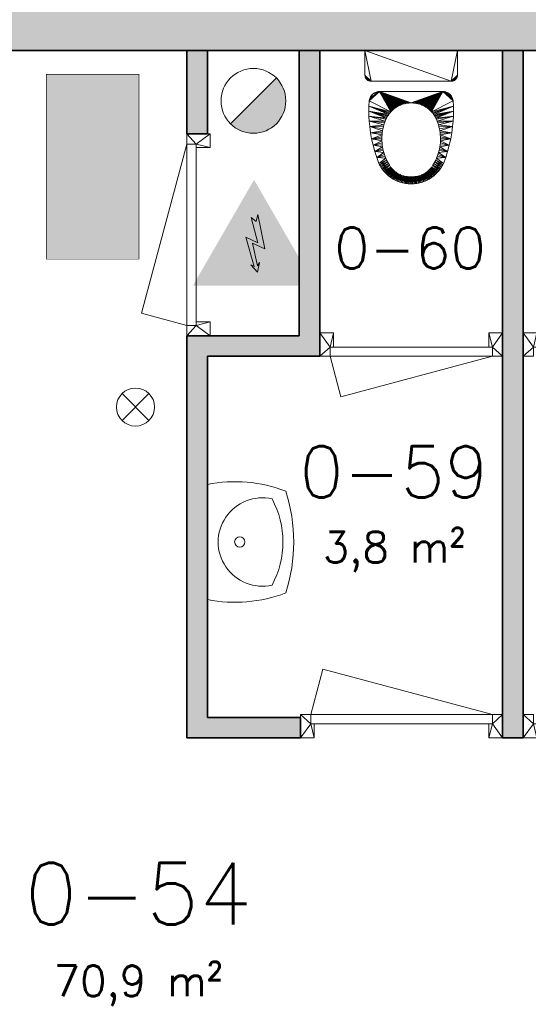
# Model space of a CAD drawing. Header units: millimetres. Extents: x -13022 to 1371524, y -38729 to 632593.
# Tile 253 of 256: x 543066 to 545541, y 584510 to 589308. Entities that reach past the tile are written whole.
import ezdxf

# ---------------------------------------------------------------- set-up
doc = ezdxf.new("R2010")
doc.units = ezdxf.units.MM
doc.header["$LTSCALE"] = 35
for name, color, linetype, lineweight in [('A LIJN 1', 1, 'Continuous', 20), ('A LIJN 2', 2, 'Continuous', 35), ('A LIJN 5', 5, 'Continuous', 13), ('A LIJN 9', 252, 'Continuous', 18), ('A OPMER', 10, 'Continuous', 50), ('Al65----_beveiliging-inst', 92, 'Continuous', 9), ('B95 tekst', 7, 'Continuous', 25), ('brandveiligheid voorzieningen', 10, 'Continuous', 9)]:
    doc.layers.add(name, color=color, linetype=linetype, lineweight=lineweight)
doc.layers.add('Al$8a---_hulplijnen', color=6, linetype='Continuous', plot=False)
doc.styles.add('Algemeen', font='simplex.shx', dxfattribs={"height": 2.5})

# ---------------------------------------------------------------- blocks, each defined once
blk = doc.blocks.new('sink4')
at = {"layer": 'A LIJN 1', "linetype": 'Continuous'}
blk.add_line((0.2800000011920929, 0), (-0.2800000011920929, 0), dxfattribs=at)
for centre, radius, start, end in [((0.3853744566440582, -0.1364820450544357), 0.6792279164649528, 168.4082261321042, 201.1055233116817), ((-0.380484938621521, -0.1364830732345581), 0.67443897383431, 338.7374405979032, 11.67530728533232), ((0, -0.1574999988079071), 0.0250000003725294, 180.0000098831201, 179.9994188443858), ((-0.0001229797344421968, 0.3903213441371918), 0.8103213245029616, 252.1661429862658, 287.833838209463)]:
    blk.add_arc(centre, radius, start, end, dxfattribs=at)
at = {"layer": 'A LIJN 1', "linetype": 'Continuous', "extrusion": (0, 0, -1)}
for centre, radius, start, end in [((-1.044377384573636e-08, -0.2677500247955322), 0.2152500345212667, 347.3196219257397, 192.6803652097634), ((7.200775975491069e-09, 0.07875002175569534), 0.4462500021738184, 241.927507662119, 298.0724822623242)]:
    blk.add_arc(centre, radius, start, end, dxfattribs=at)
blk = doc.blocks.new('wc1')
at = {"layer": 'A LIJN 1', "linetype": 'Continuous'}
mesh = blk.add_polyface(dxfattribs=at)
corners = [(-0.01401017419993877, 0.6495051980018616), (-0.007010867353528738, 0.6499302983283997), (-0.009234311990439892, 0.615458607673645), (-0.07010667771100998, 0.5962308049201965), (-0.0930158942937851, 0.6230137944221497), (-0.08702303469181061, 0.6266548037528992), (-0.04537882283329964, 0.6085883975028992), (-0.06172994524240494, 0.6387125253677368), (-0.05512797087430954, 0.6410757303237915), (-0.06619889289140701, 0.5986909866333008), (-0.08088786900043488, 0.6300504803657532), (-0.09885665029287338, 0.6191335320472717), (-0.07761675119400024, 0.5908586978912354), (-0.08120739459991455, 0.587955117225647), (-0.06219729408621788, 0.6009954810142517), (-0.01384625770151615, 0.6152276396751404), (-0.02098657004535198, 0.6487974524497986), (-0.07462043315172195, 0.6331953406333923), (-0.01844553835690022, 0.614815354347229), (-0.0846809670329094, 0.5849124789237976), (-0.0880320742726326, 0.5817354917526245), (-0.1100439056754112, 0.6106807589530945), (-0.02792864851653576, 0.6478081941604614), (-0.02302502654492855, 0.6142223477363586), (-0.04100377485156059, 0.6100656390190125), (-0.004616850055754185, 0.6155077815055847), (-0.03482505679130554, 0.6465391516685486), (-0.03209627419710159, 0.6124981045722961), (-0.04166451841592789, 0.6449922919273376), (7.75029391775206e-08, 0.6500720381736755), (-1.029152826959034e-06, 0.6153752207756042), (-0.07391460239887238, 0.5936186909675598), (-0.04843584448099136, 0.643170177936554), (-0.06823097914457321, 0.636084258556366), (-0.05393761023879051, 0.6051231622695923), (-0.05810808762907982, 0.603140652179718), (-0.02757762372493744, 0.6134495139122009), (-0.1045357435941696, 0.6150202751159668), (-0.1153721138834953, 0.6061221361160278), (-0.04969232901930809, 0.6069400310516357), (-0.03657396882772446, 0.6113695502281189), (-0.1205116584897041, 0.601351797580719), (-0.0912555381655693, 0.5784290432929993)]
mesh.append_faces([[corners[k] for k in face] for face in [(9, 10, 14), (0, 15, 16), (6, 8, 24), (26, 27, 28), (25, 29, 30), (32, 24, 8), (22, 36, 26), (34, 7, 39), (33, 35, 17), (11, 13, 37), (37, 19, 21)]], dxfattribs={"vtx0": -1, "vtx1": -1})
mesh.append_faces([[corners[k] for k in face] for face in [(3, 4, 5), (6, 7, 8), (9, 5, 10), (11, 12, 13), (22, 18, 23), (11, 31, 12), (33, 34, 35), (26, 36, 27), (25, 1, 29), (37, 13, 19), (22, 23, 36), (0, 2, 15), (32, 40, 24)]], dxfattribs={"vtx0": -1, "vtx2": -1})
mesh.append_faces([[corners[k] for k in face] for face in [(0, 1, 2), (9, 3, 5), (10, 17, 14), (15, 18, 16), (19, 20, 21), (25, 2, 1), (3, 31, 4), (22, 16, 18), (38, 21, 20), (27, 40, 28), (33, 7, 34), (6, 39, 7), (41, 38, 42), (32, 28, 40), (11, 4, 31), (35, 14, 17)]], dxfattribs={"vtx1": -1, "vtx2": -1})
mesh = blk.add_polyface(dxfattribs=at)
corners = [(0.01384626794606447, 0.6152276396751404), (0.02098655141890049, 0.6487974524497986), (0.01844554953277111, 0.614815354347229), (0.03209628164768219, 0.6124981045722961), (0.03482503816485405, 0.6465391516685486), (0.0416644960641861, 0.6449922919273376), (0.07391460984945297, 0.5936186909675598), (0.07010669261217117, 0.5962308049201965), (0.0930158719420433, 0.6230137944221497), (0.04100378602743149, 0.6100656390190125), (0.05512794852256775, 0.6410757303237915), (0.04537883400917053, 0.6085883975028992), (0.1045357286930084, 0.6150202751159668), (0.08468097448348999, 0.5849124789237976), (0.08120740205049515, 0.587955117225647), (0.02792862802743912, 0.6478081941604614), (0.02757763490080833, 0.6134495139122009), (0.08088785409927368, 0.6300504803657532), (0.08702301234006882, 0.6266548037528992), (0.06619890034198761, 0.5986909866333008), (0.009234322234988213, 0.615458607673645), (0.01401015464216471, 0.6495051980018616), (0.02302503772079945, 0.6142223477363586), (0.04969234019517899, 0.6069400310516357), (0.06172992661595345, 0.6387125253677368), (0.004616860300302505, 0.6155077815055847), (7.75029391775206e-08, 0.6500720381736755), (0.007010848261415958, 0.6499302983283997), (0.05393762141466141, 0.6051231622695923), (0.06823095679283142, 0.636084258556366), (0.0880320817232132, 0.5817354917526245), (0.1100438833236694, 0.6106808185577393), (0.03657398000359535, 0.6113695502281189), (0.04843582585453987, 0.6431701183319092), (0.05810809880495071, 0.603140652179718), (-1.029152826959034e-06, 0.6153752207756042), (0.07462041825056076, 0.6331953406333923), (0.1153720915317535, 0.6061221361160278), (0.06219730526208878, 0.6009954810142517), (0.09885662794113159, 0.6191335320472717), (0.1205116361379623, 0.601351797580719), (0.0912555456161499, 0.5784290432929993), (0.07761675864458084, 0.5908586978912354)]
mesh.append_faces([[corners[k] for k in face] for face in [(0, 1, 2), (9, 10, 11), (15, 2, 1), (4, 16, 15), (19, 18, 7), (28, 29, 34), (36, 34, 29), (37, 30, 31), (17, 38, 36), (39, 6, 8), (12, 14, 39), (25, 27, 20)]], dxfattribs={"vtx0": -1, "vtx1": -1})
mesh.append_faces([[corners[k] for k in face] for face in [(3, 4, 5), (12, 13, 14), (15, 16, 22), (25, 26, 27), (28, 24, 29), (7, 18, 8), (15, 22, 2), (32, 5, 33), (39, 42, 6), (20, 27, 21), (39, 14, 42), (36, 38, 34), (9, 33, 10), (0, 21, 1), (17, 19, 38)]], dxfattribs={"vtx0": -1, "vtx2": -1})
mesh.append_faces([[corners[k] for k in face] for face in [(6, 7, 8), (3, 16, 4), (17, 18, 19), (0, 20, 21), (23, 11, 24), (30, 13, 31), (28, 23, 24), (9, 32, 33), (25, 35, 26), (32, 3, 5), (37, 40, 41), (10, 24, 11), (12, 31, 13)]], dxfattribs={"vtx1": -1, "vtx2": -1})
mesh = blk.add_polyface(dxfattribs=at)
corners = [(-0.1305006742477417, 0.5067863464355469), (-0.1333841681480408, 0.4974537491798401), (-0.1678780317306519, 0.5211800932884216), (-0.09434635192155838, 0.5749982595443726), (-0.1254541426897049, 0.5963776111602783), (-0.1205116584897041, 0.601351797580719), (-0.0912555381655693, 0.5784290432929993), (-0.1420059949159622, 0.4494631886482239), (-0.1425512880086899, 0.4397105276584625), (-0.1855933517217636, 0.4616378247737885), (-0.1272404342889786, 0.515994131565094), (-0.1390200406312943, 0.5803145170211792), (-0.1347158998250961, 0.5858502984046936), (-0.1054976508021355, 0.5596367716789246), (-0.1978111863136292, 0.4007294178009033), (-0.1393330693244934, 0.391057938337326), (-0.2018249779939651, 0.3699208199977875), (-0.1236088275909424, 0.525061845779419), (-0.1570032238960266, 0.5502834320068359), (-0.1196118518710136, 0.5339745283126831), (-0.1426999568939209, 0.4299437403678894), (-0.1424517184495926, 0.420179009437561), (-0.1923968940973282, 0.4313229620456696), (-0.097299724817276, 0.5714484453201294), (-0.1153721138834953, 0.6061221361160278), (-0.0880320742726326, 0.5817354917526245), (-0.1418070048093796, 0.4104323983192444), (-0.1397297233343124, 0.4688618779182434), (-0.1410649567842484, 0.4591856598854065), (-0.1538985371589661, 0.5565708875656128), (-0.1152561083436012, 0.542717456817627), (-0.1774147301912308, 0.49161097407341), (-0.1001110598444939, 0.5677852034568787), (-0.1375079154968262, 0.3814620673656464), (-0.1407668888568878, 0.4007200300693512), (-0.1505421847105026, 0.5627276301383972), (-0.1301914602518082, 0.5912076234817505), (-0.143096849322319, 0.5746091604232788), (-0.135886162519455, 0.4880117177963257), (-0.1469396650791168, 0.5687437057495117), (-0.1105487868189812, 0.5512762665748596), (-0.1380024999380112, 0.4784758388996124)]
mesh.append_faces([[corners[k] for k in face] for face in [(3, 5, 6), (0, 2, 10), (14, 15, 16), (17, 18, 19), (2, 1, 31), (29, 19, 18), (34, 14, 26), (35, 30, 29), (7, 9, 28), (11, 13, 37), (38, 31, 1), (20, 22, 8), (39, 30, 35), (27, 31, 41), (36, 32, 12)]], dxfattribs={"vtx0": -1, "vtx1": -1})
mesh.append_faces([[corners[k] for k in face] for face in [(3, 4, 5), (17, 2, 18), (24, 25, 6), (26, 14, 22), (29, 30, 19), (12, 32, 13), (27, 9, 31), (4, 23, 32), (39, 40, 30), (37, 13, 40)]], dxfattribs={"vtx0": -1, "vtx2": -1})
mesh.append_faces([[corners[k] for k in face] for face in [(0, 1, 2), (7, 8, 9), (11, 12, 13), (20, 21, 22), (3, 23, 4), (21, 26, 22), (27, 28, 9), (15, 33, 16), (36, 4, 32), (34, 15, 14), (17, 10, 2), (22, 9, 8), (38, 41, 31), (39, 37, 40)]], dxfattribs={"vtx1": -1, "vtx2": -1})
mesh = blk.add_polyface(dxfattribs=at)
corners = [(0.1774147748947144, 0.4916110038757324), (0.1855933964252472, 0.4616378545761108), (0.1397297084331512, 0.468861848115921), (0.1538985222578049, 0.5565708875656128), (0.1152561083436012, 0.542717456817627), (0.1505421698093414, 0.562727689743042), (0.1196118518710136, 0.5339745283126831), (0.1380024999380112, 0.4784758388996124), (0.1358861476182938, 0.4880117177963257), (0.1393330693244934, 0.391057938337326), (0.1407668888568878, 0.4007200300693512), (0.1978112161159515, 0.4007294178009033), (0.1390200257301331, 0.5803145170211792), (0.1430968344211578, 0.5746091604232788), (0.1054976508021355, 0.5596367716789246), (0.1333841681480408, 0.4974537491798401), (0.1305006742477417, 0.5067863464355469), (0.1678780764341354, 0.5211800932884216), (0.1001110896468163, 0.5677851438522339), (0.1347158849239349, 0.5858502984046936), (0.130191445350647, 0.5912076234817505), (0.1425512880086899, 0.4397104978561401), (0.1420059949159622, 0.4494631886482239), (0.1254541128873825, 0.5963776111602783), (0.0972997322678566, 0.5714484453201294), (0.2018250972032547, 0.3699203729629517), (0.1375079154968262, 0.3814620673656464), (0.1153720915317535, 0.6061221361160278), (0.0912555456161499, 0.5784290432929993), (0.0880320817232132, 0.5817354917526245), (0.1469396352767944, 0.5687437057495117), (0.1105487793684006, 0.5512762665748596), (0.1923969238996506, 0.4313229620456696), (0.1418070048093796, 0.4104323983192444), (0.1424517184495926, 0.420179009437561), (0.1426999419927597, 0.4299437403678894), (0.1272404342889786, 0.5159940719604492), (0.1236088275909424, 0.5250617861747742), (0.1410649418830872, 0.4591856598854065), (0.1570031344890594, 0.5502836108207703), (0.09434635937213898, 0.5749982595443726), (0.1205116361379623, 0.601351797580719)]
mesh.append_faces([[corners[k] for k in face] for face in [(3, 4, 5), (18, 19, 14), (25, 9, 11), (5, 4, 30), (31, 30, 4), (15, 0, 8), (36, 17, 16), (33, 11, 10), (12, 14, 19), (6, 39, 37), (23, 40, 41)]], dxfattribs={"vtx0": -1, "vtx1": -1})
mesh.append_faces([[corners[k] for k in face] for face in [(3, 6, 4), (0, 7, 8), (18, 20, 19), (1, 21, 22), (23, 18, 24), (25, 26, 9), (27, 28, 29), (15, 17, 0), (32, 33, 34), (32, 35, 21), (1, 22, 38), (0, 2, 7), (31, 13, 30), (23, 24, 40), (41, 40, 28), (1, 38, 2), (32, 34, 35)]], dxfattribs={"vtx0": -1, "vtx2": -1})
mesh.append_faces([[corners[k] for k in face] for face in [(0, 1, 2), (9, 10, 11), (12, 13, 14), (15, 16, 17), (32, 11, 33), (31, 14, 13), (36, 37, 17), (3, 39, 6), (39, 17, 37), (23, 20, 18), (1, 32, 21)]], dxfattribs={"vtx1": -1, "vtx2": -1})
mesh = blk.add_polyface(dxfattribs=at)
corners = [(-0.1539929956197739, 0.2000000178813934), (-0.02651894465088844, 0.2581171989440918), (-0.02126264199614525, 0.257208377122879), (-0.0881575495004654, 0.2881376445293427), (-0.08406037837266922, 0.2847218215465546), (-0.07547014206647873, 0.2783988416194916), (-0.07099100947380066, 0.275501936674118), (-0.052019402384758, 0.2657844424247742), (-0.04705122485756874, 0.2638423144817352), (-0.2054221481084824, 0.2706540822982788), (-0.109565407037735, 0.3118279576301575), (-0.1064050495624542, 0.3075306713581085), (-0.04200885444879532, 0.2621018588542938), (-0.03690047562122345, 0.2605659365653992), (-0.06639882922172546, 0.2727877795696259), (-0.09211381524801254, 0.2917157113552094), (-0.03173437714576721, 0.2592369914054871), (-0.1263638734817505, 0.3440555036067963), (-0.2042235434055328, 0.3451782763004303), (-0.1297178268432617, 0.3532295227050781), (-0.1030741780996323, 0.3033641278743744), (-0.09957818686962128, 0.2993351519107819), (-0.2038205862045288, 0.245847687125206), (-0.1226400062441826, 0.3350252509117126), (-0.2056237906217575, 0.3203597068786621), (-0.202458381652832, 0.2377058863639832), (-0.2033080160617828, 0.2417487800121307), (-0.01597400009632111, 0.2565120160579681), (-0.1204033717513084, 0.3301825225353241), (-0.2060235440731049, 0.2955048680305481), (-0.1125501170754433, 0.3162490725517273), (-0.1352944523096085, 0.3719482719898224), (-0.2018249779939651, 0.3699208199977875), (-0.1375079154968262, 0.3814620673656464), (-0.1153543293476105, 0.3207868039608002), (-0.07982895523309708, 0.2814737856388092), (-0.1326963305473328, 0.3625322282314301), (-0.1179734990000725, 0.3254337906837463), (-0.09592275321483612, 0.2954502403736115), (-0.06170106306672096, 0.2702608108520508), (-0.05690532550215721, 0.2679251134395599), (-0.2012778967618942, 0.2337469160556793)]
mesh.append_faces([[corners[k] for k in face] for face in [(22, 25, 26)]], dxfattribs={"vtx0": -1})
mesh.append_faces([[corners[k] for k in face] for face in [(17, 18, 19), (10, 29, 30), (31, 32, 33), (35, 0, 4), (37, 29, 28), (34, 29, 37), (9, 21, 22), (28, 24, 23), (19, 18, 36)]], dxfattribs={"vtx0": -1, "vtx1": -1})
mesh.append_faces([[corners[k] for k in face] for face in [(0, 22, 21)]], dxfattribs={"vtx0": -1, "vtx1": -1, "vtx2": -1})
mesh.append_faces([[corners[k] for k in face] for face in [(0, 1, 2), (0, 3, 4), (0, 5, 6), (0, 7, 8), (9, 10, 11), (0, 12, 13), (0, 6, 14), (0, 15, 3), (0, 13, 16), (9, 20, 21), (0, 2, 27), (17, 24, 18), (28, 29, 24), (0, 21, 38), (0, 16, 1), (0, 8, 12), (0, 14, 39), (0, 39, 40), (22, 41, 25), (9, 11, 20), (0, 40, 7), (0, 38, 15)]], dxfattribs={"vtx0": -1, "vtx2": -1})
mesh.append_faces([[corners[k] for k in face] for face in [(17, 23, 24), (34, 30, 29), (18, 32, 36), (9, 29, 10), (35, 5, 0), (31, 36, 32)]], dxfattribs={"vtx1": -1, "vtx2": -1})
mesh = blk.add_polyface(dxfattribs=at)
corners = [(0.1539930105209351, 0.2000000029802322), (0.03690046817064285, 0.2605659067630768), (0.04200884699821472, 0.2621018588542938), (0.0212626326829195, 0.257208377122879), (0.0265189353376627, 0.2581171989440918), (0.109565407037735, 0.3118279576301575), (0.1125501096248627, 0.3162490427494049), (0.2060235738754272, 0.2955048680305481), (0.2054221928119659, 0.2706541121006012), (0.1064050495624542, 0.3075306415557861), (0.09592275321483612, 0.2954502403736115), (0.09957817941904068, 0.2993351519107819), (0.1263638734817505, 0.3440554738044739), (0.2056238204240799, 0.3203597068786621), (0.122639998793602, 0.335025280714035), (0.04705121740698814, 0.2638423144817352), (0.0520193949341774, 0.2657844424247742), (0.03173436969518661, 0.2592369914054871), (0.1204033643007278, 0.3301825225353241), (0.1153543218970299, 0.3207868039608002), (0.1297178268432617, 0.3532295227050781), (0.1326963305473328, 0.3625322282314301), (0.2042235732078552, 0.3451783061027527), (0.09211381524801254, 0.2917157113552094), (0.0881575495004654, 0.2881376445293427), (0.07982894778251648, 0.2814737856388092), (0.08406037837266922, 0.2847218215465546), (0.1030741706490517, 0.3033641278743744), (0.01597399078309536, 0.2565120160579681), (0.06639882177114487, 0.2727877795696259), (0.07099100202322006, 0.275501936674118), (0.05690531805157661, 0.2679250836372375), (0.06170105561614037, 0.2702608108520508), (0.2038210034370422, 0.2458480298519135), (0.202458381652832, 0.2377058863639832), (0.2012778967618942, 0.2337469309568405), (0.07547013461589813, 0.2783988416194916), (0.2018250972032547, 0.3699203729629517), (0.1352944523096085, 0.3719482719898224), (0.1179734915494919, 0.3254337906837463), (0.1375079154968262, 0.3814620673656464), (0.01066159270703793, 0.2560292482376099), (0.2033080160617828, 0.2417487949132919)]
mesh.append_faces([[corners[k] for k in face] for face in [(5, 8, 9), (12, 13, 14), (23, 0, 24), (39, 7, 19), (9, 8, 27), (18, 7, 39), (25, 0, 36)]], dxfattribs={"vtx0": -1, "vtx1": -1})
mesh.append_faces([[corners[k] for k in face] for face in [(0, 11, 33)]], dxfattribs={"vtx0": -1, "vtx1": -1, "vtx2": -1})
mesh.append_faces([[corners[k] for k in face] for face in [(0, 1, 2), (0, 3, 4), (0, 10, 11), (0, 15, 16), (0, 4, 17), (18, 13, 7), (0, 2, 15), (0, 28, 3), (5, 7, 8), (0, 29, 30), (0, 16, 31), (0, 32, 29), (33, 34, 35), (0, 30, 36), (37, 21, 38), (37, 38, 40), (0, 41, 28), (12, 22, 13), (0, 17, 1), (11, 8, 33), (0, 31, 32)]], dxfattribs={"vtx0": -1, "vtx2": -1})
mesh.append_faces([[corners[k] for k in face] for face in [(42, 34, 33)]], dxfattribs={"vtx1": -1})
mesh.append_faces([[corners[k] for k in face] for face in [(5, 6, 7), (6, 19, 7), (20, 21, 22), (25, 26, 0), (11, 27, 8), (12, 20, 22), (23, 10, 0), (37, 22, 21), (26, 24, 0), (18, 14, 13)]], dxfattribs={"vtx1": -1, "vtx2": -1})
mesh = blk.add_polyface(dxfattribs=at)
corners = [(-0.2042704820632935, 0.1485316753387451), (-0.2106749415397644, 0.1455791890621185), (-0.208619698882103, 0.1467301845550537), (-0.2064804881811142, 0.1477163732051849), (-0.2205791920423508, 0.1356749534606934), (-0.2178121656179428, 0.1394834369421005), (-0.2162131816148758, 0.1412131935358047), (-0.1973537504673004, 0.1499074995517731), (-0.1949999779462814, 0.1499999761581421), (-0.2020033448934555, 0.1491710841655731), (-0.1996930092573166, 0.1496306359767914), (-0.2249075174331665, 0.12235376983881), (-0.2249999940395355, 0.119999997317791), (-0.2249999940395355, 0), (-0.2235316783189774, 0.1292705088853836), (-0.2126335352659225, 0.1442704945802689), (-0.2144834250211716, 0.1428121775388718), (-0.2246306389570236, 0.1246930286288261), (-0.2241710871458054, 0.1270033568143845), (-0.2227163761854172, 0.1314805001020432), (-0.2217301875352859, 0.1336197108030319), (0.2249999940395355, 0), (-0.2192704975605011, 0.1376335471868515), (-0.1539929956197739, 0.2000000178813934), (-0.01597400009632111, 0.2565120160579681), (-0.01066160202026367, 0.2560292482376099), (-0.1997746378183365, 0.2298989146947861), (-0.2012778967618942, 0.2337469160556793), (-0.2038205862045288, 0.245847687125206), (-0.1622201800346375, 0.2006817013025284), (-0.1662635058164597, 0.2015292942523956), (-0.1581206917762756, 0.2001707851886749), (-0.1878485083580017, 0.2132063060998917), (-0.1907704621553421, 0.2161267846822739), (-0.1702230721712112, 0.2027077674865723), (-0.1740718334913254, 0.2042090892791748), (-0.1846954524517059, 0.2105370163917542), (-0.1958429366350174, 0.2226399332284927), (-0.1934413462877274, 0.2192784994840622), (-0.1813328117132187, 0.2081371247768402), (-0.005334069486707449, 0.2557608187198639), (-0.1979588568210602, 0.2261881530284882), (-0.1777835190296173, 0.2060229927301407), (3.841635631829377e-08, 0.255707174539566)]
mesh.append_faces([[corners[k] for k in face] for face in [(0, 2, 3), (15, 6, 16)]], dxfattribs={"vtx0": -1})
mesh.append_faces([[corners[k] for k in face] for face in [(11, 8, 12), (14, 11, 18), (19, 4, 14), (37, 28, 38), (26, 28, 41)]], dxfattribs={"vtx0": -1, "vtx1": -1})
mesh.append_faces([[corners[k] for k in face] for face in [(0, 8, 11), (14, 0, 11), (15, 14, 4), (14, 1, 0), (15, 4, 6), (28, 31, 30), (28, 35, 39), (28, 30, 35)]], dxfattribs={"vtx0": -1, "vtx1": -1, "vtx2": -1})
mesh.append_faces([[corners[k] for k in face] for face in [(0, 1, 2), (4, 5, 6), (0, 7, 8), (8, 13, 12), (0, 10, 7), (8, 21, 13), (23, 24, 25), (28, 32, 33), (28, 36, 32), (28, 39, 36), (23, 25, 40), (23, 40, 43), (28, 33, 38)]], dxfattribs={"vtx0": -1, "vtx2": -1})
mesh.append_faces([[corners[k] for k in face] for face in [(29, 30, 31), (34, 35, 30), (42, 39, 35)]], dxfattribs={"vtx1": -1})
mesh.append_faces([[corners[k] for k in face] for face in [(15, 1, 14), (26, 27, 28), (23, 31, 28), (37, 41, 28)]], dxfattribs={"vtx1": -1, "vtx2": -1})
mesh.append_faces([[corners[k] for k in face] for face in [(0, 9, 10), (11, 17, 18), (19, 20, 4), (4, 22, 5)]], dxfattribs={"vtx2": -1})
mesh = blk.add_polyface(dxfattribs=at)
corners = [(0.2192705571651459, 0.1376335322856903), (0.2144834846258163, 0.1428121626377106), (0.2162132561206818, 0.1412131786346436), (0.2205792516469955, 0.1356749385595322), (0.2217302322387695, 0.1336196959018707), (0.1996930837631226, 0.1496306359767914), (0.1950000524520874, 0.1499999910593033), (0.1973538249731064, 0.1499075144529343), (0.2246306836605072, 0.1246930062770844), (0.2227164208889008, 0.131480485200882), (0.2241711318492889, 0.1270033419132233), (0.2042705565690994, 0.1485316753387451), (0.2250000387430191, 0.1199999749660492), (0.2249999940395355, 0), (-0.1949999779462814, 0.1499999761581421), (0.2106750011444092, 0.1455791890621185), (0.2126336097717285, 0.1442704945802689), (0.2235317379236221, 0.1292704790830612), (0.2249075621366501, 0.1223537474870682), (0.2020034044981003, 0.1491710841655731), (0.206480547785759, 0.1477163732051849), (0.2086197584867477, 0.1467301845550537), (0.2178122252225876, 0.1394834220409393), (0.1979588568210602, 0.2261881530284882), (0.2012778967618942, 0.2337469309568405), (0.1997746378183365, 0.2298989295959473), (0.1662635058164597, 0.2015292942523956), (0.1622201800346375, 0.2006817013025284), (0.1581206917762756, 0.2001707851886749), (0.1777835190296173, 0.2060230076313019), (0.1878485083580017, 0.2132063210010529), (0.1740718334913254, 0.2042090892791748), (0.1702230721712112, 0.2027077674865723), (0.1539930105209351, 0.2000000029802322), (0.2038210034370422, 0.2458480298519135), (0.1934413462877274, 0.2192784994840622), (-0.1539929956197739, 0.2000000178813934), (3.841635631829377e-08, 0.255707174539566), (0.005334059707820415, 0.2557608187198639), (0.01066159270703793, 0.2560292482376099), (0.1846954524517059, 0.2105370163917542), (0.1907704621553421, 0.2161267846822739), (0.1813328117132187, 0.2081371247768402), (0.1958429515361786, 0.2226399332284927)]
mesh.append_faces([[corners[k] for k in face] for face in [(5, 6, 7), (10, 9, 17), (15, 20, 21), (23, 24, 25), (26, 31, 32)]], dxfattribs={"vtx0": -1})
mesh.append_faces([[corners[k] for k in face] for face in [(8, 9, 10), (33, 34, 28), (36, 37, 33), (40, 29, 30)]], dxfattribs={"vtx0": -1, "vtx1": -1})
mesh.append_faces([[corners[k] for k in face] for face in [(8, 11, 4), (0, 4, 1), (8, 12, 6), (15, 1, 11), (8, 6, 11), (4, 11, 1), (5, 11, 6), (26, 28, 29), (28, 24, 30), (23, 35, 30), (28, 34, 24), (23, 30, 24), (28, 30, 29)]], dxfattribs={"vtx0": -1, "vtx1": -1, "vtx2": -1})
mesh.append_faces([[corners[k] for k in face] for face in [(0, 1, 2), (8, 4, 9), (6, 12, 13), (15, 11, 20), (33, 38, 39), (33, 37, 38), (26, 29, 31)]], dxfattribs={"vtx0": -1, "vtx2": -1})
mesh.append_faces([[corners[k] for k in face] for face in [(42, 29, 40)]], dxfattribs={"vtx1": -1})
mesh.append_faces([[corners[k] for k in face] for face in [(14, 6, 13)]], dxfattribs={"vtx1": -1, "vtx2": -1})
mesh.append_faces([[corners[k] for k in face] for face in [(0, 3, 4), (15, 16, 1), (8, 18, 12), (5, 19, 11), (2, 22, 0), (26, 27, 28), (35, 41, 30), (23, 43, 35)]], dxfattribs={"vtx2": -1})
blk = doc.blocks.new('Nevenindicator')
at = {"layer": 'Al65----_beveiliging-inst', "color": 92, "ltscale": 0.7}
for p, q in [((159.1855845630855, -81.93500571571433), (161.3709309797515, -79.74965929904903)), ((159.1855845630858, -79.7496592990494), (161.3709309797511, -81.93500571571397))]:
    blk.add_line(p, q, dxfattribs=at)
blk.add_circle((160.2782577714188, -80.84233250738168), 1.545273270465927, dxfattribs=at)
blk = doc.blocks.new('Elektrische spanning')
at = {"layer": 'Al65----_beveiliging-inst'}
blk.add_hatch(color=50, dxfattribs=at).paths.add_polyline_path([(-4.382760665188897, 1.050000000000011), (4.382760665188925, 1.050000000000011), (0, 8.641164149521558)])
at = {"layer": 'brandveiligheid voorzieningen'}
h = blk.add_hatch(color=256, dxfattribs=at)
h.paths.add_polyline_path([(5.684341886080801e-14, 10.74116414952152), (-6.201414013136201, -5.684341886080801e-14), (6.201414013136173, 5.684341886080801e-14)])
h.paths.add_polyline_path([(4.382760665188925, 1.050000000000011), (-4.382760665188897, 1.050000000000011), (0, 8.641164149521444)], flags=16)
blk.add_hatch(color=256, dxfattribs=at).paths.add_polyline_path([(0.3926938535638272, 7.20657756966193), (0.2219757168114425, 6.515021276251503), (-0.3057572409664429, 6.906136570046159), (0.3913168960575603, 4.340211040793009), (-0.8439414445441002, 4.903479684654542), (0.01703215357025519, 1.925389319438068), (-0.3118469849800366, 2.097854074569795), (0.3518377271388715, 1.351962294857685), (0.5482607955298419, 2.330864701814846), (0.3514101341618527, 2.015975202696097), (-0.1688421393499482, 4.296368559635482), (1.09901399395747, 3.718235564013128)])
blk.add_lwpolyline([(0.3926938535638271, 7.206577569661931), (0.2219757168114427, 6.515021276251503), (-0.3057572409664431, 6.906136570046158), (0.3913168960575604, 4.340211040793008), (-0.8439414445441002, 4.903479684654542), (0.01703215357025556, 1.925389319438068), (-0.3118469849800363, 2.097854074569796), (0.3518377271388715, 1.351962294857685), (0.548260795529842, 2.330864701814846), (0.3514101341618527, 2.015975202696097), (-0.1688421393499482, 4.296368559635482), (1.09901399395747, 3.718235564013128), (0.3926938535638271, 7.206577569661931)], close=True, dxfattribs=at)
blk = doc.blocks.new('Brandmelder')
at = {"layer": 'brandveiligheid voorzieningen'}
blk.add_hatch(color=256, dxfattribs=at).paths.add_polyline_path([(76.61761215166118, -89.8017357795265, 0.198912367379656), (75.84758572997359, -87.94272754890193), (72.12956926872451, -91.66074401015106, 0.6681786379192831)])
blk.add_line((72.12956926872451, -91.66074401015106), (75.84758572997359, -87.94272754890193), dxfattribs=at)
blk.add_circle((73.98857749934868, -89.8017357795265), 2.629034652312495, dxfattribs=at)
blk = doc.blocks.new('Vluchtrichting linksaf')
at = {"layer": 'Al65----_beveiliging-inst', "linetype": 'Continuous', "true_color": 0xffffff}
h = blk.add_hatch(color=7, dxfattribs=at)
edge = h.paths.add_edge_path()
edge.add_ellipse((1.884371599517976, 5.962014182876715), major_axis=(-0.5356392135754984, 0.5356392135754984), ratio=0.9999999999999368, start_angle=226.8145226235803, end_angle=312.87195816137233, ccw=False)
edge.add_ellipse((1.902308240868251, 5.987162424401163), major_axis=(0.5226881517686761, 0.5226881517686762), ratio=0.9999999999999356, start_angle=303.43741699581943, end_angle=314.9098989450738, ccw=False)
edge.add_line((2.626499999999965, 5.838999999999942), (4.391499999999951, 5.838999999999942))
edge.add_line((4.391499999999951, 5.838999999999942), (5.437499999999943, 4.787000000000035))
edge.add_line((5.4375, 4.787000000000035), (5.024499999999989, 4.371999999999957))
edge.add_line((5.024499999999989, 4.371999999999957), (4.149499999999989, 5.252999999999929))
edge.add_line((4.149499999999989, 5.252999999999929), (3.283500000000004, 5.252999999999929))
edge.add_line((3.283500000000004, 5.252999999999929), (5.266500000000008, 3.346000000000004))
edge.add_line((5.266499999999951, 3.346000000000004), (6.433499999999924, 3.346000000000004))
edge.add_line((6.433499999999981, 3.346000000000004), (6.433499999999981, 2.613000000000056))
edge.add_line((6.433499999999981, 2.613000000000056), (4.235500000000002, 2.613000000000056))
edge.add_line((4.235500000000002, 2.613000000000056), (3.875500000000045, 2.973999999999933))
edge.add_line((3.875499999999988, 2.973999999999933), (2.932499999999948, 2.025999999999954))
edge.add_line((2.932500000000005, 2.025999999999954), (2.932500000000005, 0.8519999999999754))
edge.add_line((2.932500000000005, 0.8519999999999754), (2.203499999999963, 0.8519999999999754))
edge.add_line((2.203499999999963, 0.8519999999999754), (2.203499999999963, 2.329999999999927))
edge.add_line((2.203499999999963, 2.329999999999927), (3.360500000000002, 3.492999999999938))
edge.add_line((3.360500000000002, 3.492999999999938), (2.931500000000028, 3.923000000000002))
edge.add_line((2.931500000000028, 3.923000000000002), (2.167500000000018, 3.153999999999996))
edge.add_line((2.167500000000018, 3.153999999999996), (1.77249999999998, 3.551999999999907))
edge.add_line((1.772499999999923, 3.551999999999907), (2.536499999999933, 4.320999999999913))
edge.add_line((2.536499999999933, 4.320999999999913), (2.056499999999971, 4.802999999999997))
edge.add_line((2.056500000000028, 4.802999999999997), (2.056500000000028, 5.267000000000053))
edge.add_line((2.056500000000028, 5.267000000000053), (1.912500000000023, 5.252999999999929))
edge.add_ellipse((1.940810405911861, 6.011200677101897), major_axis=(-0.536502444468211, 0.536502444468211), ratio=0.9999999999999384, start_angle=46.90339105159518, end_angle=132.861630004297, ccw=False)
edge.add_ellipse((1.943140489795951, 5.95847877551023), major_axis=(-0.5382059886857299, 0.5382059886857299), ratio=0.9999999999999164, start_angle=-42.69286938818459, end_angle=42.92784833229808, ccw=False)
for points in [[(-6.69399999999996, 1.10590000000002), (-4.06899999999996, 1.10590000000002), (-4.06899999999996, 6.343900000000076), (-6.69399999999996, 6.343900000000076)], [(-1.985000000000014, 3.44789999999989), (0.92999999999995, 3.44789999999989), (0.92999999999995, 4.050899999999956), (-1.985000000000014, 4.050899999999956), (-1.985000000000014, 5.199399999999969), (-3.452999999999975, 3.749399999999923), (-1.985000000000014, 2.294399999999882)]]:
    blk.add_hatch(color=7, dxfattribs=at).paths.add_polyline_path(points)
at = {"layer": 'Al65----_beveiliging-inst', "color": 7, "true_color": 0xffffff, "const_width": 0.05}
blk.add_lwpolyline([(-7.5, 0), (7.5, 0), (7.5, 7.5), (-7.5, 7.5)], close=True, dxfattribs=at)
at = {"layer": 'Al65----_beveiliging-inst', "color": 7, "true_color": 0xffffff}
blk.add_solid([(-7.5, 0), (7.5, 0), (-7.5, 7.5), (7.5, 7.5)], dxfattribs=at)
at = {"layer": 'Al65----_beveiliging-inst', "color": 92}
blk.add_solid([(-7.25, 0.25), (7.25, 0.25), (-7.25, 7.25), (7.25, 7.25)], dxfattribs=at)

msp = doc.modelspace()

# ---------------------------------------------------------------- hatches: boundary and pattern name
at = {"layer": 'A LIJN 9', "ltscale": 0.1}
h = msp.add_hatch(color=256, dxfattribs=at)
h.dxf.hatch_style = 1
h.paths.add_polyline_path([(509754.4847017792, 607112.0872739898), (497246.0645115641, 605976.3260308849), (497246.0645115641, 605875.9174827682), (497116.0644030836, 605864.1129020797), (497116.0644030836, 605478.7693564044), (497216.0647815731, 605478.7693564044), (497216.0647815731, 605772.7814201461), (497346.0648930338, 605784.584093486), (497346.0648930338, 605884.9945489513), (509654.4848001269, 607002.5959257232), (509654.4848001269, 593713.7912098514), (505502.0648485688, 593713.7912098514), (505502.0648485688, 593413.791025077), (505904.4848835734, 593413.791025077), (505904.4848835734, 592063.7897256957), (505602.0647502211, 592063.7897256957), (505602.0647502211, 592143.7896434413), (505502.0648485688, 592143.7896434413), (505502.0648485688, 592063.7897256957), (505502.0648485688, 591963.789344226), (506004.4847852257, 591963.789344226), (506004.4847852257, 592063.7897256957), (506004.4847852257, 593413.791025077), (509654.4848001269, 593413.791025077), (509654.4848001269, 592063.7897256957), (506914.4850886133, 592063.7897256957), (506914.4850886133, 591963.789344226), (509654.4848001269, 591963.789344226), (509654.4848001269, 589557.7911678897), (509654.4848001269, 589157.7915612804), (511845.2547496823, 589157.7915612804), (511845.2547496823, 586858.7908689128), (512245.254746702, 586858.7908689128), (512245.254746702, 589157.7915612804), (536525.4835343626, 589157.7915612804), (539241.4849853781, 589157.7915612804), (547902.3410386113, 589157.7915612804), (547902.3410386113, 589557.7911678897), (539841.4853519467, 589557.7911678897), (539841.4853519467, 589617.7915875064), (539241.4849853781, 589617.7915875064), (539241.4849853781, 589557.7911678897), (539241.4849853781, 589457.7917460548), (536525.4835343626, 589457.7917460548), (536525.4835343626, 589557.7911678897), (533029.4852322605, 589557.7911678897), (533029.4852322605, 590152.7904693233), (532929.4848507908, 590152.7904693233), (532929.4848507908, 589557.7911678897), (509934.4858384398, 589557.7911678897), (509934.4858384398, 600767.784279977), (510034.4838297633, 600767.784279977), (510034.4838297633, 601182.7851835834), (509934.4858384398, 601182.7851835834), (509934.4858384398, 606267.7784327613), (510034.4847864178, 606267.774618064), (510034.5006412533, 606682.7755276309), (509934.4858384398, 606682.7793423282), (509934.4858384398, 607208.8356200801), (509834.4858145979, 607199.755063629), (509834.4858145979, 589557.7911678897), (509754.4847017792, 589557.7911678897)])
h = msp.add_hatch(color=256, dxfattribs=at)
h.dxf.hatch_style = 1
h.paths.add_polyline_path([(543979.2530513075, 589157.7915612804), (543879.2545801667, 589157.7915612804), (543879.2545801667, 588751.7857078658), (543979.2530513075, 588751.7857078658)], flags=17)
h.paths.add_polyline_path([(544526.2577390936, 589157.7915612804), (544426.2592679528, 589157.7915612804), (544426.2592679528, 587767.7922014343), (543879.2545801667, 587767.7922014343), (543879.2545801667, 585807.7907744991), (544432.2635984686, 585807.7907744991), (544432.2635984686, 585907.7906791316), (543979.2530513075, 585907.7906791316), (543979.2530513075, 587667.7918199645), (544526.2577390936, 587667.7918199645)])
h = msp.add_hatch(color=256, dxfattribs=at)
h.dxf.hatch_style = 1
h.paths.add_polyline_path([(545516.2555820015, 589157.7915612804), (545416.2571078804, 589157.7915612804), (545416.2571078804, 585807.7907744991), (545516.2555820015, 585807.7907744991)])

# ---------------------------------------------------------------- linework, layer by layer
at = {"layer": 'A LIJN 2'}
for p, q in [((539241.4849853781, 589157.7915612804), (547902.3410386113, 589157.7915612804)), ((543879.2545801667, 588751.7857078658), (543879.2545801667, 589157.7915612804)), ((543979.2530513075, 588751.7857078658), (543979.2530513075, 589157.7915612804)), ((544426.2592679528, 589157.7915612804), (544426.2592679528, 587767.7922014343)), ((544526.2577390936, 589157.7915612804), (544526.2577390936, 587667.7918199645)), ((545416.2571078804, 585807.7907744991), (545416.2571078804, 589157.7915612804)), ((545516.2555820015, 585807.7907744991), (545516.2555820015, 589157.7915612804)), ((543979.2530513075, 588751.7857078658), (543879.2545801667, 588751.7857078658)), ((543879.2545801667, 587767.7922014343), (543879.2545801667, 585807.7907744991)), ((544426.2592679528, 587767.7922014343), (543879.2545801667, 587767.7922014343)), ((543979.2530513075, 587667.7918199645), (543979.2530513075, 585907.7906791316)), ((544526.2577390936, 587667.7918199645), (543979.2530513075, 587667.7918199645)), ((543979.2530513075, 585907.7906791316), (544432.2635984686, 585907.7906791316)), ((544432.2635984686, 585907.7906791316), (544432.2635984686, 585807.7907744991)), ((543879.2545801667, 585807.7907744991), (544432.2635984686, 585807.7907744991)), ((545516.2555820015, 585807.7907744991), (545416.2571078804, 585807.7907744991))]:
    msp.add_line(p, q, dxfattribs=at)
at = {"layer": 'A LIJN 5', "linetype": 'Continuous'}
for p, q in [((543879.2545801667, 588701.7902855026), (543658.2615411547, 587877.0069841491)), ((543879.2545801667, 587817.7914384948), (543879.2545801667, 588701.7864708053)), ((543924.2527461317, 588684.7881797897), (543924.2527461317, 587834.7897295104)), ((543658.2615411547, 587877.0069841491), (543879.2545801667, 587817.7914384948)), ((545349.2557680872, 587712.7899889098), (544593.2514524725, 587712.7899889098)), ((544576.2531584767, 587667.7956346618), (544629.17826834, 587470.2915970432)), ((544576.2531584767, 587667.7918199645), (545366.2540591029, 587667.7918199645)), ((544629.17826834, 587470.2915970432), (545366.2540591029, 587667.7918199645)), ((544541.4783811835, 586142.7879456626), (544482.2590208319, 585921.7910949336)), ((545366.2616855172, 585921.7891816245), (544541.4783811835, 586142.7879456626)), ((544482.2590208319, 585921.7891816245), (545366.2540591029, 585921.7891816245)), ((545349.2557680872, 585876.7910186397), (544499.2573118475, 585876.7910186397))]:
    msp.add_line(p, q, dxfattribs=at)

# ---------------------------------------------------------------- block references
at = {"ltscale": 0.1, "xscale": 48, "yscale": 48, "zscale": 48}
msp.add_blockref('Elektrische spanning', (544206.4907197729, 588012.091548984), dxfattribs=at)
at = {"layer": 'A OPMER', "ltscale": 0.1, "xscale": -60, "yscale": 60, "zscale": 60, "rotation": 270}
msp.add_blockref('Vluchtrichting linksaf', (543195.8445255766, 588590.9111380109), dxfattribs=at)
at = {"layer": 'Al$8a---_hulplijnen', "linetype": 'Continuous', "xscale": 999.9999776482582, "yscale": 999.9999776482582, "zscale": 100000}
for name, p, rotation in [('wc1', (544971.2574249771, 589157.7915612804), 180), ('sink4', (543979.2530513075, 586762.7873424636), 90)]:
    msp.add_blockref(name, p, dxfattribs=dict(at, rotation=rotation))
at = {"layer": 'Al65----_beveiliging-inst', "xscale": 60, "yscale": 60, "zscale": 60}
for name, p in [('Brandmelder', (539764.0137127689, 594300.450456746)), ('Nevenindicator', (534012.5591183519, 592270.8523405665))]:
    msp.add_blockref(name, p, dxfattribs=at)

# ---------------------------------------------------------------- texts
at = {"layer": 'B95 tekst', "width": 4383.912724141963, "attachment_point": 2, "style": 'Algemeen'}
for s, insert, char_height in [('\\pt2400;0-60', (544965.6745112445, 588294.9061918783), 200), ('\\pt3600;{\\H0.83333x;0-59}\\P\\ptz;{\\H0.5x;3,8 m²}', (544888.1483261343, 587229.6546825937), 300), ('\\pt3600;0-54\\P\\ptz;{\\H0.5x;70,9 m²}', (543642.5399472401, 585199.0861115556), 300)]:
    msp.add_mtext(s, dxfattribs=dict(at, insert=insert, char_height=char_height))

# ---------------------------------------------------------------- meshes
at = {"layer": 'A LIJN 5', "linetype": 'Continuous'}
mesh = msp.add_polyface(dxfattribs=at)
corners = [(543879.2545801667, 588751.7857078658), (543924.2527461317, 588701.7864708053), (543879.2545801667, 588701.7864708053), (543993.2529902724, 588751.7857078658), (543993.2529902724, 588684.7881797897), (543924.2527461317, 588684.7881797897)]
mesh.append_faces([[corners[k] for k in face] for face in [(0, 1, 2)]], dxfattribs={"vtx0": -1})
mesh.append_faces([[corners[k] for k in face] for face in [(5, 1, 4)]], dxfattribs={"vtx1": -1})
mesh.append_faces([[corners[k] for k in face] for face in [(0, 3, 1), (3, 4, 1)]], dxfattribs={"vtx1": -1, "vtx2": -1})
mesh = msp.add_polyface(dxfattribs=at)
corners = [(543924.2527461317, 587817.7914384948), (543924.2527461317, 587834.7897295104), (543993.2529902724, 587834.7897295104), (543879.2545801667, 587767.7922014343), (543993.2529902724, 587767.7922014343), (543879.2545801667, 587817.7914384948)]
mesh.append_faces([[corners[k] for k in face] for face in [(3, 0, 4)]], dxfattribs={"vtx0": -1, "vtx1": -1})
mesh.append_faces([[corners[k] for k in face] for face in [(2, 4, 0)]], dxfattribs={"vtx1": -1, "vtx2": -1})
mesh.append_faces([[corners[k] for k in face] for face in [(0, 1, 2), (3, 5, 0)]], dxfattribs={"vtx2": -1})
mesh = msp.add_polyface(dxfattribs=at)
corners = [(544593.2514524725, 587781.7902330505), (544593.2514524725, 587712.7899889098), (544576.2531584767, 587712.7899889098), (544526.2577390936, 587781.7902330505), (544526.2577390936, 587667.7918199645), (544576.2531584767, 587667.7918199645)]
mesh.append_faces([[corners[k] for k in face] for face in [(3, 2, 4)]], dxfattribs={"vtx0": -1, "vtx1": -1})
mesh.append_faces([[corners[k] for k in face] for face in [(3, 0, 2)]], dxfattribs={"vtx1": -1, "vtx2": -1})
mesh.append_faces([[corners[k] for k in face] for face in [(0, 1, 2), (2, 5, 4)]], dxfattribs={"vtx2": -1})
mesh = msp.add_polyface(dxfattribs=at)
corners = [(545366.2540591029, 587712.7899889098), (545349.2557680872, 587781.7902330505), (545416.2571078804, 587781.7902330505), (545416.2571078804, 587667.7918199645), (545366.2540591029, 587667.7918199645), (545349.2557680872, 587712.7899889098)]
mesh.append_faces([[corners[k] for k in face] for face in [(0, 3, 4)]], dxfattribs={"vtx0": -1})
mesh.append_faces([[corners[k] for k in face] for face in [(0, 1, 2), (0, 2, 3)]], dxfattribs={"vtx0": -1, "vtx2": -1})
mesh.append_faces([[corners[k] for k in face] for face in [(0, 5, 1)]], dxfattribs={"vtx2": -1})
mesh = msp.add_polyface(dxfattribs=at)
corners = [(545583.2492924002, 587781.7902330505), (545566.2510043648, 587712.7899889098), (545516.2555820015, 587781.7902330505), (545516.2555820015, 587667.7918199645), (545583.2492924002, 587712.7899889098), (545566.2510043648, 587667.7918199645)]
mesh.append_faces([[corners[k] for k in face] for face in [(3, 1, 5)]], dxfattribs={"vtx0": -1})
mesh.append_faces([[corners[k] for k in face] for face in [(0, 1, 2)]], dxfattribs={"vtx0": -1, "vtx1": -1})
mesh.append_faces([[corners[k] for k in face] for face in [(3, 2, 1)]], dxfattribs={"vtx1": -1, "vtx2": -1})
mesh.append_faces([[corners[k] for k in face] for face in [(0, 4, 1)]], dxfattribs={"vtx2": -1})
mesh = msp.add_polyface(dxfattribs=at)
corners = [(544482.2590208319, 585876.7910186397), (544432.2635984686, 585807.7907744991), (544432.2635984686, 585921.7891816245), (544499.2573118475, 585807.7907744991), (544499.2573118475, 585876.7910186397), (544482.2590208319, 585921.7891816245)]
mesh.append_faces([[corners[k] for k in face] for face in [(0, 1, 2), (0, 3, 1)]], dxfattribs={"vtx0": -1, "vtx2": -1})
mesh.append_faces([[corners[k] for k in face] for face in [(5, 0, 2)]], dxfattribs={"vtx1": -1})
mesh.append_faces([[corners[k] for k in face] for face in [(0, 4, 3)]], dxfattribs={"vtx2": -1})
mesh = msp.add_polyface(dxfattribs=at)
corners = [(545349.2557680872, 585807.7907744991), (545366.2540591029, 585876.7910186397), (545416.2571078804, 585807.7907744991), (545416.2571078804, 585921.7891816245), (545366.2540591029, 585921.7891816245), (545349.2557680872, 585876.7910186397)]
mesh.append_faces([[corners[k] for k in face] for face in [(3, 1, 4)]], dxfattribs={"vtx0": -1})
mesh.append_faces([[corners[k] for k in face] for face in [(0, 1, 2)]], dxfattribs={"vtx0": -1, "vtx1": -1})
mesh.append_faces([[corners[k] for k in face] for face in [(5, 1, 0)]], dxfattribs={"vtx1": -1})
mesh.append_faces([[corners[k] for k in face] for face in [(3, 2, 1)]], dxfattribs={"vtx1": -1, "vtx2": -1})
mesh = msp.add_polyface(dxfattribs=at)
corners = [(545566.2510043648, 585921.7891816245), (545566.2510043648, 585876.7910186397), (545516.2555820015, 585921.7891816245), (545583.2492924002, 585807.7907744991), (545516.2555820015, 585807.7907744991), (545583.2492924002, 585876.7910186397)]
mesh.append_faces([[corners[k] for k in face] for face in [(1, 3, 4), (1, 4, 2)]], dxfattribs={"vtx0": -1, "vtx2": -1})
mesh.append_faces([[corners[k] for k in face] for face in [(0, 1, 2)]], dxfattribs={"vtx1": -1})
mesh.append_faces([[corners[k] for k in face] for face in [(1, 5, 3)]], dxfattribs={"vtx2": -1})

doc.saveas('drawing.dxf')
